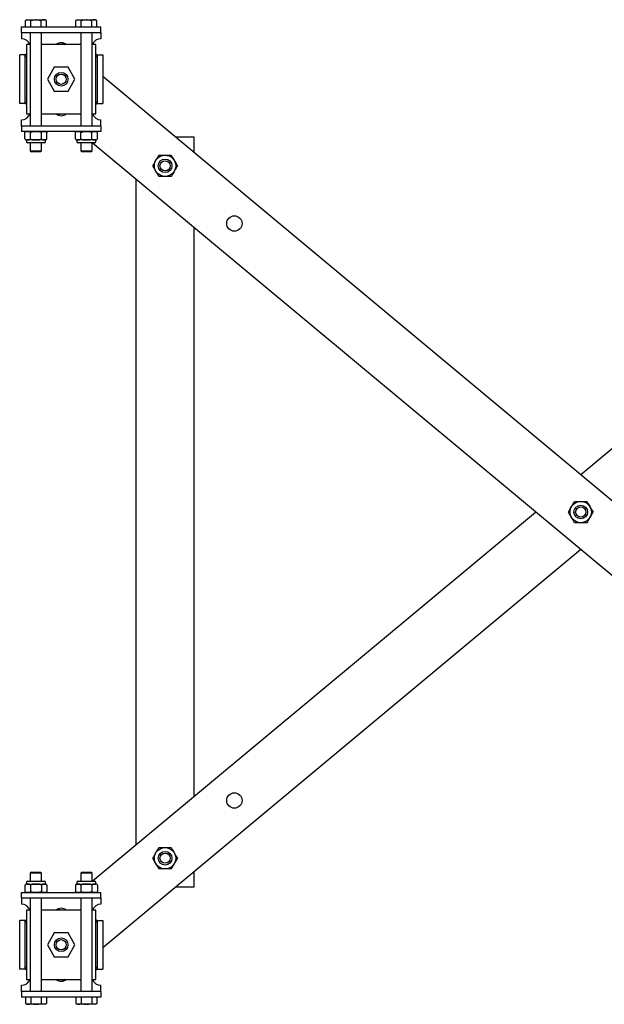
# Model space of a CAD drawing. Header units: inches. Extents: x -2 to 115, y -4 to 88.
# Tile 5 of 9: x 76 to 96, y -4 to 30. Entities that reach past the tile are written whole.
import ezdxf

# ---------------------------------------------------------------- set-up
doc = ezdxf.new("R2010")
doc.units = ezdxf.units.IN
doc.header["$MEASUREMENT"] = 0

msp = doc.modelspace()

# ---------------------------------------------------------------- linework, layer by layer
at = {"color": 7, "linetype": 'Continuous', "lineweight": 25}
for p, q in [((76.132, 29.874), (76.132, 30.062)), ((76.132, 30.062), (78.882, 30.062)), ((76.317, 30.314), (76.269, 30.286)), ((76.269, 30.062), (76.269, 30.286)), ((76.317, 30.314), (76.36, 30.314)), ((76.36, 30.314), (76.621, 30.314)), ((76.45, 30.062), (76.45, 30.286)), ((76.644, 30.314), (76.621, 30.314)), ((76.644, 30.314), (76.905, 30.314)), ((76.814, 30.062), (76.814, 30.286)), ((76.905, 30.314), (76.947, 30.314)), ((76.996, 30.286), (76.947, 30.314)), ((76.996, 30.062), (76.996, 30.286)), ((78.067, 30.314), (78.019, 30.286)), ((78.019, 30.062), (78.019, 30.286)), ((78.067, 30.314), (78.11, 30.314)), ((78.11, 30.314), (78.371, 30.314)), ((78.2, 30.062), (78.2, 30.286)), ((78.394, 30.314), (78.371, 30.314)), ((78.394, 30.314), (78.655, 30.314)), ((78.564, 30.062), (78.564, 30.286)), ((78.655, 30.314), (78.697, 30.314)), ((78.746, 30.286), (78.697, 30.314)), ((78.746, 30.062), (78.746, 30.286)), ((78.882, 29.874), (78.882, 30.062)), ((76.132, 29.874), (78.882, 29.874)), ((76.132, 29.874), (76.132, 29.687)), ((76.435, 29.874), (76.435, 26.624)), ((76.829, 26.624), (76.829, 29.874)), ((78.185, 29.874), (78.185, 26.624)), ((78.579, 26.624), (78.579, 29.874)), ((78.882, 29.874), (78.882, 29.687)), ((76.132, 29.687), (76.132, 29.656)), ((76.307, 29.449), (76.307, 27.049)), ((76.435, 29.449), (76.307, 29.449)), ((78.185, 29.449), (76.829, 29.449)), ((77.556, 29.511), (77.629, 29.449)), ((78.707, 29.449), (78.579, 29.449)), ((78.707, 27.049), (78.707, 29.449)), ((78.882, 29.687), (78.882, 29.656)), ((76.257, 29.093), (76.07, 29.093)), ((76.07, 27.406), (76.07, 29.093)), ((76.257, 27.406), (76.257, 29.093)), ((78.757, 29.093), (78.757, 27.406)), ((78.757, 29.093), (78.945, 29.093)), ((78.945, 29.093), (78.945, 27.406)), ((77.269, 28.663), (77.03, 28.249)), ((77.746, 28.663), (77.269, 28.663)), ((77.985, 28.249), (77.746, 28.663)), ((78.945, 28.353), (112.429, 0.45)), ((95.507, 14.551), (112.07, 28.353)), ((77.03, 28.249), (77.269, 27.836)), ((77.746, 27.836), (77.985, 28.249)), ((77.269, 27.836), (77.746, 27.836)), ((76.257, 27.406), (76.07, 27.406)), ((78.757, 27.406), (78.945, 27.406)), ((76.307, 27.049), (76.435, 27.049)), ((76.829, 27.049), (78.185, 27.049)), ((77.459, 26.988), (77.385, 27.049)), ((78.579, 27.049), (78.707, 27.049)), ((76.132, 26.812), (76.132, 26.843)), ((76.132, 26.624), (76.132, 26.812)), ((76.132, 26.624), (76.132, 26.437)), ((78.882, 26.624), (76.132, 26.624)), ((78.882, 26.812), (78.882, 26.843)), ((78.882, 26.624), (78.882, 26.812)), ((78.882, 26.624), (78.882, 26.437)), ((78.882, 26.437), (76.132, 26.437)), ((76.252, 26.401), (76.252, 26.399)), ((76.252, 26.185), (76.252, 26.399)), ((76.442, 26.185), (76.442, 26.399)), ((76.823, 26.185), (76.823, 26.399)), ((77.013, 26.399), (77.011, 26.406)), ((77.013, 26.185), (77.013, 26.399)), ((78.002, 26.401), (78.002, 26.399)), ((78.002, 26.185), (78.002, 26.399)), ((78.192, 26.185), (78.192, 26.399)), ((78.573, 26.185), (78.573, 26.399)), ((78.763, 26.399), (78.761, 26.406)), ((78.763, 26.185), (78.763, 26.399)), ((76.252, 26.184), (76.253, 26.18)), ((76.303, 26.147), (76.303, 26.088)), ((76.347, 26.147), (76.303, 26.147)), ((76.632, 26.049), (76.342, 26.049)), ((76.632, 26.147), (76.347, 26.147)), ((76.435, 26.049), (76.435, 25.771)), ((76.918, 26.147), (76.632, 26.147)), ((76.923, 26.049), (76.632, 26.049)), ((76.829, 25.771), (76.829, 26.049)), ((76.962, 26.147), (76.918, 26.147)), ((76.962, 26.088), (76.962, 26.147)), ((77.012, 26.181), (77.013, 26.184)), ((78.002, 26.184), (78.003, 26.18)), ((78.053, 26.147), (78.053, 26.088)), ((78.097, 26.147), (78.053, 26.147)), ((78.382, 26.049), (78.092, 26.049)), ((78.382, 26.147), (78.097, 26.147)), ((78.185, 26.049), (78.185, 25.771)), ((78.668, 26.147), (78.382, 26.147)), ((78.673, 26.049), (78.382, 26.049)), ((78.579, 25.771), (78.579, 26.049)), ((112.07, -1.854), (78.586, 26.049)), ((78.712, 26.147), (78.668, 26.147)), ((78.712, 26.088), (78.712, 26.147)), ((78.762, 26.181), (78.763, 26.184)), ((81.469, 26.249), (82.107, 26.249)), ((82.107, 26.249), (82.107, 25.718)), ((76.435, 25.771), (76.475, 25.731)), ((76.435, 25.771), (76.632, 25.771)), ((76.632, 25.731), (76.475, 25.731)), ((76.632, 25.771), (76.829, 25.771)), ((76.79, 25.731), (76.632, 25.731)), ((76.79, 25.731), (76.829, 25.771)), ((78.185, 25.771), (78.225, 25.731)), ((78.185, 25.771), (78.382, 25.771)), ((78.382, 25.731), (78.225, 25.731)), ((78.382, 25.771), (78.579, 25.771)), ((78.54, 25.731), (78.382, 25.731)), ((78.54, 25.731), (78.579, 25.771)), ((80.107, 1.718), (80.107, 24.781)), ((82.107, 23.114), (82.107, 3.384)), ((78.586, 0.45), (93.945, 13.249)), ((95.507, 11.948), (78.945, -1.854)), ((76.475, 0.768), (76.435, 0.728)), ((76.435, 0.728), (76.435, 0.45)), ((76.829, 0.728), (76.435, 0.728)), ((76.475, 0.768), (76.79, 0.768)), ((76.829, 0.728), (76.79, 0.768)), ((76.829, 0.45), (76.829, 0.728)), ((78.225, 0.768), (78.185, 0.728)), ((78.185, 0.728), (78.185, 0.45)), ((78.579, 0.728), (78.185, 0.728)), ((78.225, 0.768), (78.54, 0.768)), ((78.579, 0.728), (78.54, 0.768)), ((78.579, 0.45), (78.579, 0.728)), ((82.107, 0.781), (82.107, 0.249)), ((76.303, 0.41), (76.303, 0.352)), ((76.303, 0.352), (76.347, 0.352)), ((76.342, 0.45), (76.923, 0.45)), ((76.347, 0.352), (76.632, 0.352)), ((76.632, 0.352), (76.918, 0.352)), ((76.918, 0.352), (76.962, 0.352)), ((76.962, 0.352), (76.962, 0.41)), ((78.053, 0.41), (78.053, 0.352)), ((78.053, 0.352), (78.097, 0.352)), ((78.092, 0.45), (78.673, 0.45)), ((78.097, 0.352), (78.382, 0.352)), ((78.382, 0.352), (78.668, 0.352)), ((78.668, 0.352), (78.712, 0.352)), ((78.712, 0.352), (78.712, 0.41)), ((76.132, -0.126), (76.132, 0.062)), ((76.132, 0.062), (78.882, 0.062)), ((76.253, 0.317), (76.252, 0.314)), ((76.252, 0.314), (76.252, 0.1)), ((76.442, 0.314), (76.442, 0.1)), ((76.823, 0.314), (76.823, 0.1)), ((77.013, 0.314), (77.011, 0.319)), ((77.012, 0.098), (77.013, 0.1)), ((77.013, 0.314), (77.013, 0.1)), ((78.003, 0.317), (78.002, 0.314)), ((78.002, 0.314), (78.002, 0.1)), ((78.192, 0.314), (78.192, 0.1)), ((78.573, 0.314), (78.573, 0.1)), ((78.763, 0.314), (78.761, 0.319)), ((78.762, 0.098), (78.763, 0.1)), ((78.763, 0.314), (78.763, 0.1)), ((78.882, -0.126), (78.882, 0.062)), ((82.107, 0.249), (81.469, 0.249)), ((76.132, -0.126), (78.882, -0.126)), ((76.132, -0.126), (76.132, -0.313)), ((76.132, -0.313), (76.132, -0.344)), ((76.435, -0.126), (76.435, -3.376)), ((76.829, -3.376), (76.829, -0.126)), ((78.185, -0.126), (78.185, -3.376)), ((78.579, -3.376), (78.579, -0.126)), ((78.882, -0.126), (78.882, -0.313)), ((78.882, -0.313), (78.882, -0.344)), ((76.435, -0.551), (76.307, -0.551)), ((76.307, -0.551), (76.307, -2.951)), ((78.185, -0.551), (76.829, -0.551)), ((77.385, -0.551), (77.459, -0.489)), ((78.707, -0.551), (78.579, -0.551)), ((78.707, -2.951), (78.707, -0.551)), ((76.257, -0.907), (76.07, -0.907)), ((76.07, -2.594), (76.07, -0.907)), ((76.257, -2.594), (76.257, -0.907)), ((78.757, -0.907), (78.757, -2.594)), ((78.757, -0.907), (78.945, -0.907)), ((78.945, -0.907), (78.945, -2.594)), ((77.269, -1.337), (77.03, -1.751)), ((77.746, -1.337), (77.269, -1.337)), ((77.985, -1.751), (77.746, -1.337)), ((77.03, -1.751), (77.269, -2.164)), ((77.746, -2.164), (77.985, -1.751)), ((77.269, -2.164), (77.746, -2.164)), ((76.257, -2.594), (76.07, -2.594)), ((78.757, -2.594), (78.945, -2.594)), ((76.307, -2.951), (76.435, -2.951)), ((76.829, -2.951), (78.185, -2.951)), ((77.629, -2.951), (77.556, -3.012)), ((78.579, -2.951), (78.707, -2.951)), ((76.132, -3.188), (76.132, -3.157)), ((76.132, -3.376), (76.132, -3.188)), ((76.132, -3.376), (76.132, -3.563)), ((78.882, -3.376), (76.132, -3.376)), ((78.882, -3.188), (78.882, -3.157)), ((78.882, -3.376), (78.882, -3.188)), ((78.882, -3.376), (78.882, -3.563)), ((78.882, -3.563), (76.132, -3.563)), ((76.269, -3.563), (76.269, -3.787)), ((76.45, -3.563), (76.45, -3.787)), ((76.814, -3.563), (76.814, -3.787)), ((76.996, -3.563), (76.996, -3.787)), ((78.019, -3.563), (78.019, -3.787)), ((78.2, -3.563), (78.2, -3.787)), ((78.564, -3.563), (78.564, -3.787)), ((78.746, -3.563), (78.746, -3.787)), ((76.269, -3.787), (76.317, -3.815)), ((76.36, -3.815), (76.317, -3.815)), ((76.621, -3.815), (76.36, -3.815)), ((76.644, -3.815), (76.621, -3.815)), ((76.905, -3.815), (76.644, -3.815)), ((76.947, -3.815), (76.905, -3.815)), ((76.947, -3.815), (76.996, -3.787)), ((78.019, -3.787), (78.067, -3.815)), ((78.11, -3.815), (78.067, -3.815)), ((78.371, -3.815), (78.11, -3.815)), ((78.394, -3.815), (78.371, -3.815)), ((78.655, -3.815), (78.394, -3.815)), ((78.697, -3.815), (78.655, -3.815)), ((78.697, -3.815), (78.746, -3.787))]:
    msp.add_line(p, q, dxfattribs=at)
for centre, radius in [((77.507, 28.249), 0.236), ((77.507, 28.249), 0.177), ((81.107, 25.249), 0.37), ((81.107, 25.249), 0.236), ((81.107, 25.249), 0.177), ((83.507, 23.249), 0.266), ((95.507, 13.249), 0.37), ((95.507, 13.249), 0.236), ((95.507, 13.249), 0.177), ((83.507, 3.249), 0.266), ((81.107, 1.249), 0.37), ((81.107, 1.249), 0.236), ((81.107, 1.249), 0.177), ((77.507, -1.751), 0.236), ((77.507, -1.751), 0.177)]:
    msp.add_circle(centre, radius, dxfattribs=at)
for centre, radius, start, end in [((76.132, 29.343), 0.312, 19.8769, 90), ((77.507, 29.249), 0.266, 48.8458, 131.1542), ((78.882, 29.343), 0.313, 90, 160.1231), ((76.132, 27.156), 0.312, 270, 340.1231), ((77.507, 27.249), 0.266, 228.8458, 270), ((77.507, 27.249), 0.266, 270, 311.1542), ((78.882, 27.156), 0.312, 199.8769, 270), ((76.303, 26.384), 0.0533, 90, 128.6919), ((76.962, 26.384), 0.0533, 41.7306, 90), ((78.053, 26.384), 0.0533, 90, 128.6919), ((78.712, 26.384), 0.0533, 41.7306, 90), ((76.303, 26.2), 0.0533, 218.7573, 270), ((76.342, 26.088), 0.0394, 180, 270), ((76.923, 26.088), 0.0394, 270, 0), ((76.962, 26.2), 0.0533, 270, 306.4945), ((78.053, 26.2), 0.0533, 218.7573, 270), ((78.092, 26.088), 0.0394, 180, 270), ((78.673, 26.088), 0.0394, 270, 0), ((78.712, 26.2), 0.0533, 270, 306.4945), ((76.303, 0.299), 0.0533, 90, 126.4945), ((76.342, 0.41), 0.0394, 90, 180), ((76.923, 0.41), 0.0394, 360, 90), ((76.962, 0.299), 0.0533, 38.7573, 90), ((78.053, 0.299), 0.0533, 90, 126.4945), ((78.092, 0.41), 0.0394, 90, 180), ((78.673, 0.41), 0.0394, 360, 90), ((78.712, 0.299), 0.0533, 38.7573, 90), ((76.303, 0.115), 0.0533, 197.0978, 270), ((76.962, 0.115), 0.0533, 270, 308.6919), ((78.053, 0.115), 0.0533, 197.0978, 270), ((78.712, 0.115), 0.0533, 270, 308.6919), ((76.132, -0.657), 0.313, 19.8769, 90), ((77.507, -0.751), 0.266, 48.8458, 131.1542), ((78.882, -0.657), 0.313, 90, 160.1231), ((76.132, -2.844), 0.313, 270, 340.1231), ((77.507, -2.751), 0.266, 228.8458, 270), ((77.507, -2.751), 0.266, 270, 311.1542), ((78.882, -2.844), 0.313, 199.8769, 270)]:
    msp.add_arc(centre, radius, start, end, dxfattribs=at)
for points, knots in [([(76.269, 30.286), (76.284, 30.294), (76.313, 30.31), (76.344, 30.312), (76.36, 30.314)], [0, 0, 0, 0, 0.495461, 1, 1, 1, 1]), ([(76.36, 30.314), (76.362, 30.314), (76.378, 30.314), (76.409, 30.307), (76.436, 30.293), (76.45, 30.286)], [0, 0, 0, 0, 0.070856, 0.531185, 1, 1, 1, 1]), ([(76.45, 30.286), (76.458, 30.288), (76.514, 30.304), (76.571, 30.309), (76.621, 30.314)], [0, 0, 0, 0, 0.140527, 1, 1, 1, 1]), ([(76.644, 30.314), (76.658, 30.313), (76.715, 30.311), (76.771, 30.297), (76.814, 30.286)], [0, 0, 0, 0, 0.236479, 1, 1, 1, 1]), ([(76.905, 30.314), (76.903, 30.314), (76.887, 30.314), (76.856, 30.307), (76.828, 30.293), (76.814, 30.286)], [0, 0, 0, 0, 0.070855, 0.531187, 1, 1, 1, 1]), ([(76.996, 30.286), (76.981, 30.294), (76.951, 30.31), (76.921, 30.312), (76.905, 30.314)], [0, 0, 0, 0, 0.495463, 1, 1, 1, 1]), ([(78.019, 30.286), (78.034, 30.294), (78.063, 30.31), (78.094, 30.312), (78.11, 30.314)], [0, 0, 0, 0, 0.495463, 1, 1, 1, 1]), ([(78.11, 30.314), (78.112, 30.314), (78.128, 30.314), (78.159, 30.307), (78.186, 30.293), (78.2, 30.286)], [0, 0, 0, 0, 0.070855, 0.531187, 1, 1, 1, 1]), ([(78.2, 30.286), (78.208, 30.288), (78.264, 30.304), (78.321, 30.309), (78.371, 30.314)], [0, 0, 0, 0, 0.140528, 1, 1, 1, 1]), ([(78.394, 30.314), (78.408, 30.313), (78.465, 30.311), (78.521, 30.297), (78.564, 30.286)], [0, 0, 0, 0, 0.236478, 1, 1, 1, 1]), ([(78.655, 30.314), (78.653, 30.314), (78.637, 30.314), (78.606, 30.307), (78.578, 30.293), (78.564, 30.286)], [0, 0, 0, 0, 0.070856, 0.531185, 1, 1, 1, 1]), ([(78.746, 30.286), (78.731, 30.294), (78.701, 30.31), (78.671, 30.312), (78.655, 30.314)], [0, 0, 0, 0, 0.495461, 1, 1, 1, 1]), ([(76.307, 29.048), (76.3, 29.043), (76.287, 29.034), (76.273, 29.03), (76.264, 29.031), (76.258, 29.035), (76.258, 29.042), (76.257, 29.045)], [0, 0, 0, 0, 0.250977, 0.437353, 0.622811, 0.809315, 1, 1, 1, 1]), ([(76.307, 29.119), (76.294, 29.109), (76.278, 29.096), (76.263, 29.089), (76.261, 29.088)], [0, 0, 0, 0, 0.8616095, 1, 1, 1, 1]), ([(78.754, 29.088), (78.752, 29.089), (78.736, 29.096), (78.721, 29.109), (78.707, 29.119)], [0, 0, 0, 0, 0.1383905, 1, 1, 1, 1]), ([(78.757, 29.045), (78.757, 29.042), (78.756, 29.035), (78.751, 29.031), (78.742, 29.03), (78.728, 29.034), (78.715, 29.043), (78.707, 29.048)], [0, 0, 0, 0, 0.19068, 0.3771896, 0.5626391, 0.7490225, 1, 1, 1, 1]), ([(76.257, 27.454), (76.258, 27.457), (76.258, 27.463), (76.264, 27.468), (76.273, 27.468), (76.287, 27.465), (76.3, 27.456), (76.307, 27.451)], [0, 0, 0, 0, 0.19068, 0.3771896, 0.5626391, 0.7490225, 1, 1, 1, 1]), ([(76.257, 27.412), (76.261, 27.411), (76.277, 27.403), (76.294, 27.39), (76.307, 27.38)], [0, 0, 0, 0, 0.201263, 1, 1, 1, 1]), ([(78.707, 27.451), (78.715, 27.456), (78.728, 27.465), (78.742, 27.468), (78.751, 27.468), (78.756, 27.463), (78.757, 27.457), (78.757, 27.454)], [0, 0, 0, 0, 0.250977, 0.437353, 0.622811, 0.809315, 1, 1, 1, 1]), ([(78.707, 27.38), (78.721, 27.39), (78.736, 27.403), (78.752, 27.41), (78.754, 27.411)], [0, 0, 0, 0, 0.8616033, 1, 1, 1, 1]), ([(76.252, 26.399), (76.253, 26.404), (76.258, 26.415), (76.277, 26.432), (76.307, 26.437), (76.333, 26.437), (76.347, 26.437)], [0, 0, 0, 0, 0.090008, 0.224488, 0.591126, 1, 1, 1, 1]), ([(76.347, 26.437), (76.35, 26.437), (76.364, 26.437), (76.39, 26.437), (76.416, 26.432), (76.432, 26.418), (76.439, 26.408), (76.441, 26.401), (76.442, 26.399)], [0, 0, 0, 0, 0.099455, 0.428508, 0.75734, 0.873681, 0.960849, 1, 1, 1, 1]), ([(76.442, 26.399), (76.444, 26.402), (76.451, 26.411), (76.473, 26.424), (76.534, 26.439), (76.59, 26.438), (76.632, 26.437)], [0, 0, 0, 0, 0.058858, 0.16569, 0.374644, 1, 1, 1, 1]), ([(76.632, 26.437), (76.668, 26.437), (76.721, 26.438), (76.783, 26.428), (76.811, 26.413), (76.82, 26.403), (76.822, 26.399), (76.823, 26.399)], [0, 0, 0, 0, 0.532582, 0.800573, 0.935247, 0.994218, 1, 1, 1, 1]), ([(76.823, 26.399), (76.825, 26.404), (76.829, 26.415), (76.848, 26.432), (76.878, 26.437), (76.904, 26.437), (76.918, 26.437)], [0, 0, 0, 0, 0.090008, 0.224488, 0.591125, 1, 1, 1, 1]), ([(76.918, 26.437), (76.921, 26.437), (76.935, 26.437), (76.961, 26.437), (76.987, 26.432), (77.003, 26.418), (77.01, 26.408), (77.012, 26.401), (77.013, 26.399)], [0, 0, 0, 0, 0.099456, 0.428508, 0.75734, 0.873681, 0.960849, 1, 1, 1, 1]), ([(78.002, 26.399), (78.003, 26.404), (78.008, 26.415), (78.027, 26.432), (78.057, 26.437), (78.083, 26.437), (78.097, 26.437)], [0, 0, 0, 0, 0.09001, 0.224488, 0.591125, 1, 1, 1, 1]), ([(78.097, 26.437), (78.1, 26.437), (78.114, 26.437), (78.14, 26.437), (78.166, 26.432), (78.182, 26.418), (78.189, 26.408), (78.191, 26.401), (78.192, 26.399)], [0, 0, 0, 0, 0.099458, 0.428507, 0.757343, 0.873684, 0.960849, 1, 1, 1, 1]), ([(78.192, 26.399), (78.194, 26.402), (78.201, 26.411), (78.223, 26.424), (78.284, 26.439), (78.34, 26.438), (78.382, 26.437)], [0, 0, 0, 0, 0.058858, 0.165695, 0.374649, 1, 1, 1, 1]), ([(78.382, 26.437), (78.418, 26.437), (78.471, 26.438), (78.533, 26.428), (78.561, 26.413), (78.57, 26.403), (78.572, 26.399), (78.573, 26.399)], [0, 0, 0, 0, 0.532588, 0.800578, 0.935247, 0.994218, 1, 1, 1, 1]), ([(78.573, 26.399), (78.575, 26.404), (78.579, 26.415), (78.598, 26.432), (78.628, 26.437), (78.654, 26.437), (78.668, 26.437)], [0, 0, 0, 0, 0.09001, 0.224488, 0.591125, 1, 1, 1, 1]), ([(78.668, 26.437), (78.671, 26.437), (78.685, 26.437), (78.711, 26.437), (78.737, 26.432), (78.753, 26.418), (78.76, 26.408), (78.762, 26.401), (78.763, 26.399)], [0, 0, 0, 0, 0.099459, 0.428508, 0.757343, 0.873684, 0.960849, 1, 1, 1, 1]), ([(76.252, 26.185), (76.253, 26.18), (76.258, 26.168), (76.277, 26.152), (76.307, 26.146), (76.333, 26.147), (76.347, 26.147)], [0, 0, 0, 0, 0.090008, 0.224488, 0.591126, 1, 1, 1, 1]), ([(76.347, 26.147), (76.35, 26.147), (76.364, 26.147), (76.39, 26.147), (76.416, 26.152), (76.432, 26.166), (76.439, 26.176), (76.441, 26.183), (76.442, 26.185)], [0, 0, 0, 0, 0.099455, 0.428506, 0.757339, 0.873677, 0.960845, 1, 1, 1, 1]), ([(76.442, 26.185), (76.444, 26.182), (76.451, 26.173), (76.473, 26.16), (76.534, 26.144), (76.59, 26.146), (76.632, 26.147)], [0, 0, 0, 0, 0.0588575, 0.16569, 0.3746451, 1, 1, 1, 1]), ([(76.632, 26.147), (76.668, 26.146), (76.721, 26.145), (76.783, 26.156), (76.811, 26.171), (76.82, 26.181), (76.822, 26.184), (76.823, 26.185)], [0, 0, 0, 0, 0.532582, 0.800573, 0.935246, 0.994213, 1, 1, 1, 1]), ([(76.823, 26.185), (76.825, 26.18), (76.829, 26.168), (76.848, 26.152), (76.878, 26.146), (76.904, 26.147), (76.918, 26.147)], [0, 0, 0, 0, 0.090008, 0.224488, 0.591126, 1, 1, 1, 1]), ([(76.918, 26.147), (76.921, 26.147), (76.935, 26.147), (76.961, 26.147), (76.987, 26.152), (77.003, 26.166), (77.01, 26.176), (77.012, 26.183), (77.013, 26.185)], [0, 0, 0, 0, 0.099455, 0.428506, 0.757339, 0.873677, 0.960845, 1, 1, 1, 1]), ([(78.002, 26.185), (78.003, 26.18), (78.008, 26.168), (78.027, 26.152), (78.057, 26.146), (78.083, 26.147), (78.097, 26.147)], [0, 0, 0, 0, 0.09001, 0.224487, 0.591126, 1, 1, 1, 1]), ([(78.097, 26.147), (78.1, 26.147), (78.114, 26.147), (78.14, 26.147), (78.166, 26.152), (78.182, 26.166), (78.189, 26.176), (78.191, 26.183), (78.192, 26.185)], [0, 0, 0, 0, 0.099458, 0.428506, 0.757341, 0.873679, 0.960845, 1, 1, 1, 1]), ([(78.192, 26.185), (78.194, 26.182), (78.201, 26.173), (78.223, 26.16), (78.284, 26.144), (78.34, 26.146), (78.382, 26.147)], [0, 0, 0, 0, 0.058858, 0.165695, 0.37465, 1, 1, 1, 1]), ([(78.382, 26.147), (78.418, 26.146), (78.471, 26.145), (78.533, 26.156), (78.561, 26.171), (78.57, 26.181), (78.572, 26.184), (78.573, 26.185)], [0, 0, 0, 0, 0.5325875, 0.8005778, 0.9352462, 0.994213, 1, 1, 1, 1]), ([(78.573, 26.185), (78.575, 26.18), (78.579, 26.168), (78.598, 26.152), (78.628, 26.146), (78.654, 26.147), (78.668, 26.147)], [0, 0, 0, 0, 0.09001, 0.224488, 0.591126, 1, 1, 1, 1]), ([(78.668, 26.147), (78.671, 26.147), (78.685, 26.147), (78.711, 26.147), (78.737, 26.152), (78.753, 26.166), (78.76, 26.176), (78.762, 26.183), (78.763, 26.185)], [0, 0, 0, 0, 0.099458, 0.428506, 0.757341, 0.873679, 0.960845, 1, 1, 1, 1]), ([(80.68, 25.249), (80.696, 25.278), (80.745, 25.362), (80.808, 25.471), (80.863, 25.566), (80.883, 25.602), (80.894, 25.619)], [0, 0, 0, 0, 0.234409, 0.701578, 0.849057, 1, 1, 1, 1]), ([(80.894, 25.619), (80.916, 25.619), (80.984, 25.619), (81.103, 25.619), (81.224, 25.619), (81.295, 25.619), (81.32, 25.619), (81.321, 25.619)], [0, 0, 0, 0, 0.159839, 0.49998, 0.806541, 0.99534, 1, 1, 1, 1]), ([(81.321, 25.619), (81.337, 25.591), (81.386, 25.507), (81.449, 25.398), (81.504, 25.303), (81.524, 25.267), (81.535, 25.249)], [0, 0, 0, 0, 0.234411, 0.70158, 0.849057, 1, 1, 1, 1]), ([(80.894, 24.879), (80.877, 24.908), (80.829, 24.992), (80.766, 25.1), (80.711, 25.196), (80.69, 25.232), (80.68, 25.249)], [0, 0, 0, 0, 0.234411, 0.701578, 0.849057, 1, 1, 1, 1]), ([(81.535, 25.249), (81.518, 25.221), (81.469, 25.137), (81.407, 25.028), (81.352, 24.933), (81.331, 24.897), (81.321, 24.879)], [0, 0, 0, 0, 0.234412, 0.701579, 0.849058, 1, 1, 1, 1]), ([(81.321, 24.879), (81.299, 24.879), (81.23, 24.879), (81.112, 24.879), (80.991, 24.879), (80.92, 24.879), (80.894, 24.879), (80.894, 24.879)], [0, 0, 0, 0, 0.159839, 0.499982, 0.806541, 0.995341, 1, 1, 1, 1]), ([(95.08, 13.249), (95.096, 13.278), (95.145, 13.362), (95.208, 13.471), (95.263, 13.566), (95.283, 13.602), (95.294, 13.619)], [0, 0, 0, 0, 0.23441, 0.701579, 0.849057, 1, 1, 1, 1]), ([(95.294, 13.619), (95.316, 13.619), (95.384, 13.619), (95.503, 13.619), (95.624, 13.619), (95.695, 13.619), (95.72, 13.619), (95.721, 13.619)], [0, 0, 0, 0, 0.159839, 0.499981, 0.806541, 0.99534, 1, 1, 1, 1]), ([(95.721, 13.619), (95.737, 13.591), (95.786, 13.507), (95.849, 13.398), (95.904, 13.303), (95.924, 13.267), (95.935, 13.249)], [0, 0, 0, 0, 0.23441, 0.701579, 0.849057, 1, 1, 1, 1]), ([(95.294, 12.879), (95.277, 12.908), (95.229, 12.992), (95.166, 13.1), (95.111, 13.196), (95.09, 13.232), (95.08, 13.249)], [0, 0, 0, 0, 0.2344104, 0.7015787, 0.8490571, 1, 1, 1, 1]), ([(95.935, 13.249), (95.918, 13.221), (95.869, 13.137), (95.807, 13.028), (95.752, 12.933), (95.731, 12.897), (95.721, 12.879)], [0, 0, 0, 0, 0.234411, 0.701579, 0.849057, 1, 1, 1, 1]), ([(95.721, 12.879), (95.699, 12.879), (95.63, 12.879), (95.512, 12.879), (95.391, 12.879), (95.32, 12.879), (95.294, 12.879), (95.294, 12.879)], [0, 0, 0, 0, 0.159839, 0.499981, 0.806541, 0.99534, 1, 1, 1, 1]), ([(80.68, 1.249), (80.696, 1.278), (80.745, 1.362), (80.808, 1.471), (80.863, 1.566), (80.883, 1.602), (80.894, 1.619)], [0, 0, 0, 0, 0.234411, 0.701578, 0.849057, 1, 1, 1, 1]), ([(80.894, 1.619), (80.916, 1.619), (80.984, 1.619), (81.103, 1.619), (81.224, 1.619), (81.295, 1.619), (81.32, 1.619), (81.321, 1.619)], [0, 0, 0, 0, 0.159839, 0.49998, 0.806541, 0.99534, 1, 1, 1, 1]), ([(81.321, 1.619), (81.337, 1.591), (81.386, 1.507), (81.449, 1.398), (81.504, 1.303), (81.524, 1.267), (81.535, 1.249)], [0, 0, 0, 0, 0.234411, 0.701578, 0.849057, 1, 1, 1, 1]), ([(80.894, 0.879), (80.877, 0.908), (80.829, 0.992), (80.766, 1.1), (80.711, 1.196), (80.69, 1.232), (80.68, 1.249)], [0, 0, 0, 0, 0.234411, 0.70158, 0.849057, 1, 1, 1, 1]), ([(81.535, 1.249), (81.518, 1.221), (81.469, 1.137), (81.407, 1.028), (81.352, 0.933), (81.331, 0.897), (81.321, 0.879)], [0, 0, 0, 0, 0.234409, 0.701579, 0.849058, 1, 1, 1, 1]), ([(81.321, 0.879), (81.299, 0.879), (81.23, 0.879), (81.112, 0.879), (80.991, 0.879), (80.92, 0.879), (80.894, 0.879), (80.894, 0.879)], [0, 0, 0, 0, 0.159839, 0.499982, 0.806541, 0.995341, 1, 1, 1, 1]), ([(76.347, 0.352), (76.343, 0.352), (76.329, 0.352), (76.304, 0.352), (76.278, 0.347), (76.261, 0.333), (76.255, 0.323), (76.252, 0.316), (76.252, 0.314)], [0, 0, 0, 0, 0.099458, 0.428506, 0.757341, 0.873679, 0.960845, 1, 1, 1, 1]), ([(76.442, 0.314), (76.44, 0.319), (76.435, 0.33), (76.417, 0.347), (76.386, 0.353), (76.36, 0.352), (76.347, 0.352)], [0, 0, 0, 0, 0.09001, 0.22449, 0.591126, 1, 1, 1, 1]), ([(76.632, 0.352), (76.597, 0.353), (76.543, 0.353), (76.481, 0.343), (76.453, 0.328), (76.444, 0.318), (76.442, 0.314), (76.442, 0.314)], [0, 0, 0, 0, 0.5325875, 0.8005778, 0.9352462, 0.994213, 1, 1, 1, 1]), ([(76.823, 0.314), (76.82, 0.317), (76.814, 0.326), (76.792, 0.339), (76.73, 0.355), (76.674, 0.353), (76.632, 0.352)], [0, 0, 0, 0, 0.058858, 0.165695, 0.37465, 1, 1, 1, 1]), ([(76.918, 0.352), (76.915, 0.352), (76.9, 0.352), (76.875, 0.352), (76.849, 0.347), (76.832, 0.333), (76.826, 0.323), (76.823, 0.316), (76.823, 0.314)], [0, 0, 0, 0, 0.099458, 0.428506, 0.757341, 0.873679, 0.960845, 1, 1, 1, 1]), ([(77.013, 0.314), (77.011, 0.319), (77.006, 0.33), (76.988, 0.347), (76.957, 0.353), (76.931, 0.352), (76.918, 0.352)], [0, 0, 0, 0, 0.09001, 0.224488, 0.591126, 1, 1, 1, 1]), ([(78.097, 0.352), (78.093, 0.352), (78.079, 0.352), (78.054, 0.352), (78.028, 0.347), (78.011, 0.333), (78.005, 0.323), (78.002, 0.316), (78.002, 0.314)], [0, 0, 0, 0, 0.099455, 0.428506, 0.757339, 0.873677, 0.960845, 1, 1, 1, 1]), ([(78.192, 0.314), (78.19, 0.319), (78.185, 0.33), (78.167, 0.347), (78.136, 0.353), (78.11, 0.352), (78.097, 0.352)], [0, 0, 0, 0, 0.090008, 0.224488, 0.591126, 1, 1, 1, 1]), ([(78.382, 0.352), (78.347, 0.353), (78.293, 0.353), (78.231, 0.343), (78.203, 0.328), (78.194, 0.318), (78.192, 0.314), (78.192, 0.314)], [0, 0, 0, 0, 0.532582, 0.800573, 0.935246, 0.994213, 1, 1, 1, 1]), ([(78.573, 0.314), (78.57, 0.317), (78.564, 0.326), (78.542, 0.339), (78.48, 0.355), (78.424, 0.353), (78.382, 0.352)], [0, 0, 0, 0, 0.0588575, 0.16569, 0.3746451, 1, 1, 1, 1]), ([(78.668, 0.352), (78.665, 0.352), (78.65, 0.352), (78.625, 0.352), (78.599, 0.347), (78.582, 0.333), (78.576, 0.323), (78.573, 0.316), (78.573, 0.314)], [0, 0, 0, 0, 0.099455, 0.428506, 0.757339, 0.873677, 0.960845, 1, 1, 1, 1]), ([(78.763, 0.314), (78.761, 0.319), (78.756, 0.33), (78.738, 0.347), (78.707, 0.353), (78.681, 0.352), (78.668, 0.352)], [0, 0, 0, 0, 0.090008, 0.224488, 0.591126, 1, 1, 1, 1]), ([(76.347, 0.062), (76.343, 0.062), (76.329, 0.062), (76.304, 0.062), (76.278, 0.067), (76.261, 0.081), (76.255, 0.091), (76.252, 0.098), (76.252, 0.1)], [0, 0, 0, 0, 0.099458, 0.428507, 0.757343, 0.873684, 0.960849, 1, 1, 1, 1]), ([(76.442, 0.1), (76.44, 0.095), (76.435, 0.084), (76.417, 0.067), (76.386, 0.061), (76.36, 0.062), (76.347, 0.062)], [0, 0, 0, 0, 0.09001, 0.22449, 0.591125, 1, 1, 1, 1]), ([(76.632, 0.062), (76.597, 0.061), (76.543, 0.061), (76.481, 0.071), (76.453, 0.086), (76.444, 0.096), (76.442, 0.1), (76.442, 0.1)], [0, 0, 0, 0, 0.532588, 0.800578, 0.935247, 0.994218, 1, 1, 1, 1]), ([(76.823, 0.1), (76.82, 0.097), (76.814, 0.088), (76.792, 0.075), (76.73, 0.059), (76.674, 0.061), (76.632, 0.062)], [0, 0, 0, 0, 0.058858, 0.165695, 0.374649, 1, 1, 1, 1]), ([(76.918, 0.062), (76.915, 0.062), (76.9, 0.062), (76.875, 0.062), (76.849, 0.067), (76.832, 0.081), (76.826, 0.091), (76.823, 0.098), (76.823, 0.1)], [0, 0, 0, 0, 0.099459, 0.428508, 0.757343, 0.873684, 0.960849, 1, 1, 1, 1]), ([(77.013, 0.1), (77.011, 0.095), (77.006, 0.084), (76.988, 0.067), (76.957, 0.061), (76.931, 0.062), (76.918, 0.062)], [0, 0, 0, 0, 0.09001, 0.224488, 0.591125, 1, 1, 1, 1]), ([(78.097, 0.062), (78.093, 0.062), (78.079, 0.062), (78.054, 0.062), (78.028, 0.067), (78.011, 0.081), (78.005, 0.091), (78.002, 0.098), (78.002, 0.1)], [0, 0, 0, 0, 0.099455, 0.428508, 0.75734, 0.873681, 0.960849, 1, 1, 1, 1]), ([(78.192, 0.1), (78.19, 0.095), (78.185, 0.084), (78.167, 0.067), (78.136, 0.061), (78.11, 0.062), (78.097, 0.062)], [0, 0, 0, 0, 0.090008, 0.224488, 0.591126, 1, 1, 1, 1]), ([(78.382, 0.062), (78.347, 0.061), (78.293, 0.061), (78.231, 0.071), (78.203, 0.086), (78.194, 0.096), (78.192, 0.1), (78.192, 0.1)], [0, 0, 0, 0, 0.532582, 0.800573, 0.935247, 0.994218, 1, 1, 1, 1]), ([(78.573, 0.1), (78.57, 0.097), (78.564, 0.088), (78.542, 0.075), (78.48, 0.059), (78.424, 0.061), (78.382, 0.062)], [0, 0, 0, 0, 0.058858, 0.16569, 0.374644, 1, 1, 1, 1]), ([(78.668, 0.062), (78.665, 0.062), (78.65, 0.062), (78.625, 0.062), (78.599, 0.067), (78.582, 0.081), (78.576, 0.091), (78.573, 0.098), (78.573, 0.1)], [0, 0, 0, 0, 0.099456, 0.428508, 0.75734, 0.873681, 0.960849, 1, 1, 1, 1]), ([(78.763, 0.1), (78.761, 0.095), (78.756, 0.084), (78.738, 0.067), (78.707, 0.061), (78.681, 0.062), (78.668, 0.062)], [0, 0, 0, 0, 0.090008, 0.224488, 0.591125, 1, 1, 1, 1]), ([(76.307, -0.952), (76.3, -0.957), (76.287, -0.966), (76.273, -0.97), (76.264, -0.969), (76.258, -0.965), (76.258, -0.958), (76.257, -0.955)], [0, 0, 0, 0, 0.2509777, 0.4373528, 0.6228108, 0.8093154, 1, 1, 1, 1]), ([(76.307, -0.881), (76.294, -0.891), (76.278, -0.904), (76.263, -0.911), (76.261, -0.912)], [0, 0, 0, 0, 0.861604, 1, 1, 1, 1]), ([(78.754, -0.912), (78.752, -0.911), (78.736, -0.904), (78.721, -0.891), (78.707, -0.881)], [0, 0, 0, 0, 0.138396, 1, 1, 1, 1]), ([(78.757, -0.955), (78.757, -0.958), (78.756, -0.965), (78.751, -0.969), (78.742, -0.97), (78.728, -0.966), (78.715, -0.957), (78.707, -0.952)], [0, 0, 0, 0, 0.19068, 0.377189, 0.562639, 0.749022, 1, 1, 1, 1]), ([(76.257, -2.546), (76.258, -2.543), (76.258, -2.537), (76.264, -2.532), (76.273, -2.532), (76.287, -2.535), (76.3, -2.544), (76.307, -2.549)], [0, 0, 0, 0, 0.19068, 0.377189, 0.562639, 0.749022, 1, 1, 1, 1]), ([(76.257, -2.588), (76.261, -2.589), (76.277, -2.597), (76.294, -2.61), (76.307, -2.62)], [0, 0, 0, 0, 0.2012628, 1, 1, 1, 1]), ([(78.707, -2.549), (78.715, -2.544), (78.728, -2.535), (78.742, -2.532), (78.751, -2.532), (78.756, -2.537), (78.757, -2.543), (78.757, -2.546)], [0, 0, 0, 0, 0.2509777, 0.4373528, 0.6228108, 0.8093154, 1, 1, 1, 1]), ([(78.707, -2.62), (78.721, -2.61), (78.736, -2.597), (78.752, -2.59), (78.754, -2.589)], [0, 0, 0, 0, 0.86161, 1, 1, 1, 1]), ([(76.269, -3.787), (76.284, -3.795), (76.313, -3.811), (76.344, -3.814), (76.36, -3.815)], [0, 0, 0, 0, 0.495461, 1, 1, 1, 1]), ([(76.36, -3.815), (76.362, -3.815), (76.378, -3.815), (76.409, -3.809), (76.436, -3.794), (76.45, -3.787)], [0, 0, 0, 0, 0.070856, 0.531185, 1, 1, 1, 1]), ([(76.45, -3.787), (76.458, -3.789), (76.514, -3.805), (76.571, -3.81), (76.621, -3.815)], [0, 0, 0, 0, 0.140527, 1, 1, 1, 1]), ([(76.644, -3.815), (76.658, -3.815), (76.715, -3.812), (76.771, -3.798), (76.814, -3.787)], [0, 0, 0, 0, 0.236479, 1, 1, 1, 1]), ([(76.905, -3.815), (76.903, -3.815), (76.887, -3.815), (76.856, -3.809), (76.828, -3.794), (76.814, -3.787)], [0, 0, 0, 0, 0.070856, 0.531186, 1, 1, 1, 1]), ([(76.996, -3.787), (76.981, -3.795), (76.951, -3.811), (76.921, -3.814), (76.905, -3.815)], [0, 0, 0, 0, 0.495463, 1, 1, 1, 1]), ([(78.019, -3.787), (78.034, -3.795), (78.063, -3.811), (78.094, -3.814), (78.11, -3.815)], [0, 0, 0, 0, 0.495463, 1, 1, 1, 1]), ([(78.11, -3.815), (78.112, -3.815), (78.128, -3.815), (78.159, -3.809), (78.186, -3.794), (78.2, -3.787)], [0, 0, 0, 0, 0.070856, 0.531186, 1, 1, 1, 1]), ([(78.2, -3.787), (78.208, -3.789), (78.264, -3.805), (78.321, -3.81), (78.371, -3.815)], [0, 0, 0, 0, 0.140528, 1, 1, 1, 1]), ([(78.394, -3.815), (78.408, -3.815), (78.465, -3.812), (78.521, -3.798), (78.564, -3.787)], [0, 0, 0, 0, 0.236478, 1, 1, 1, 1]), ([(78.655, -3.815), (78.653, -3.815), (78.637, -3.815), (78.606, -3.809), (78.578, -3.794), (78.564, -3.787)], [0, 0, 0, 0, 0.070856, 0.531185, 1, 1, 1, 1]), ([(78.746, -3.787), (78.731, -3.795), (78.701, -3.811), (78.671, -3.814), (78.655, -3.815)], [0, 0, 0, 0, 0.495461, 1, 1, 1, 1])]:
    msp.add_open_spline(points, degree=3, knots=knots, dxfattribs=at)

doc.saveas('drawing.dxf')
